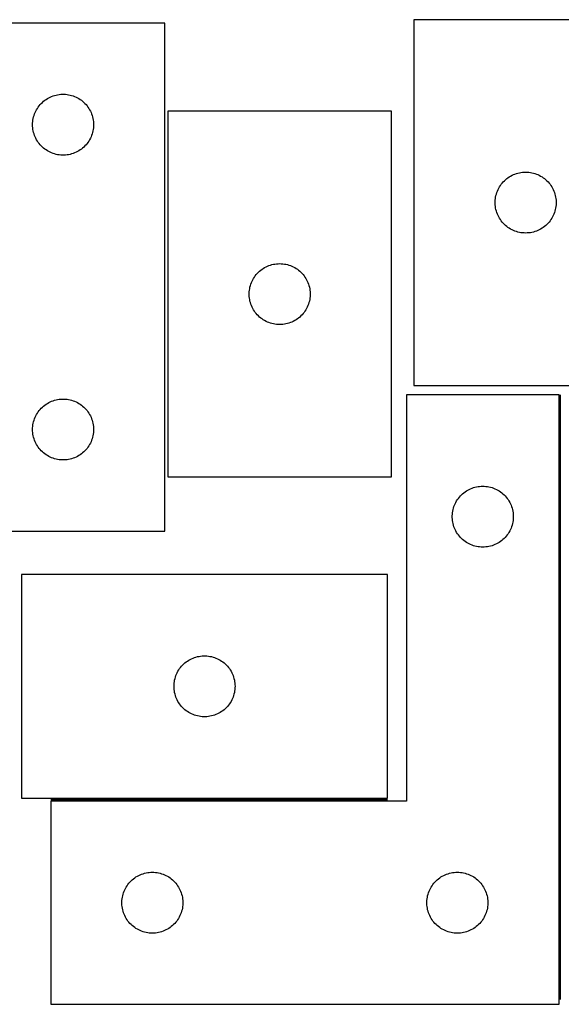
# Model space of a CAD drawing. Header units: millimetres. Extents: x 7 to 1493, y 7 to 493.
# Tile 4 of 6: x 788 to 1055, y 8 to 492. Entities that reach past the tile are written whole.
import ezdxf

# ---------------------------------------------------------------- set-up
doc = ezdxf.new("R2010")
doc.units = ezdxf.units.MM
doc.layers.add('COMMON', color=5, linetype='CONTINUOUS', true_color=0x0000ff)
doc.layers.add('CUT', color=7, linetype='CONTINUOUS', true_color=0x000000)

msp = doc.modelspace()

# ---------------------------------------------------------------- linework, layer by layer
at = {"layer": 'COMMON'}
for p, q in [((1054.317495, 10.00808), (1054.317495, 307.637726)), ((803.567494, 108.387726), (969.212921, 108.387726))]:
    msp.add_line(p, q, dxfattribs=at)
at = {"layer": 'CUT'}
for p, q in [((859.667751, 490.543737), (559.667751, 490.543737)), ((859.667751, 240.543737), (859.667751, 490.543737)), ((1092.157531, 492.225861), (982.157531, 492.225861)), ((982.157531, 492.225861), (982.157531, 312.225861)), ((808.510119, 455.499), (809.281532, 455.538764)), ((809.281532, 455.538764), (810.053969, 455.538764)), ((810.053969, 455.538764), (810.825383, 455.499)), ((798.400772, 450.446019), (798.925468, 451.012899)), ((798.925468, 451.012899), (799.478651, 451.552017)), ((799.478651, 451.552017), (800.058853, 452.061943)), ((800.058853, 452.061943), (800.664536, 452.541325)), ((800.664536, 452.541325), (801.294095, 452.988892)), ((801.294095, 452.988892), (801.945859, 453.403456)), ((801.945859, 453.403456), (802.6181, 453.783919)), ((802.6181, 453.783919), (803.309035, 454.129271)), ((803.309035, 454.129271), (804.016832, 454.438596)), ((804.016832, 454.438596), (804.739615, 454.711075)), ((804.739615, 454.711075), (805.475466, 454.945985)), ((805.475466, 454.945985), (806.222435, 455.142702)), ((806.222435, 455.142702), (806.978539, 455.300706)), ((806.978539, 455.300706), (807.741775, 455.419577)), ((807.741775, 455.419577), (808.510119, 455.499)), ((810.825383, 455.499), (811.593726, 455.419577)), ((811.593726, 455.419577), (812.356962, 455.300706)), ((812.356962, 455.300706), (813.113067, 455.142702)), ((813.113067, 455.142702), (813.860035, 454.945985)), ((813.860035, 454.945985), (814.595886, 454.711075)), ((814.595886, 454.711075), (815.318669, 454.438596)), ((815.318669, 454.438596), (816.026467, 454.129271)), ((816.026467, 454.129271), (816.717402, 453.783919)), ((816.717402, 453.783919), (817.389643, 453.403456)), ((817.389643, 453.403456), (818.041407, 452.988892)), ((818.041407, 452.988892), (818.670965, 452.541325)), ((818.670965, 452.541325), (819.276648, 452.061943)), ((819.276648, 452.061943), (819.856851, 451.552017)), ((819.856851, 451.552017), (820.410034, 451.012899)), ((820.410034, 451.012899), (820.93473, 450.446019)), ((795.37822, 445.105459), (795.631998, 445.835018)), ((795.631998, 445.835018), (795.922997, 446.550545)), ((795.922997, 446.550545), (796.250444, 447.250144)), ((796.250444, 447.250144), (796.613472, 447.931958)), ((796.613472, 447.931958), (797.011117, 448.59418)), ((797.011117, 448.59418), (797.442326, 449.235053)), ((797.442326, 449.235053), (797.905954, 449.852879)), ((797.905954, 449.852879), (798.400772, 450.446019)), ((820.93473, 450.446019), (821.429548, 449.852879)), ((821.429548, 449.852879), (821.893176, 449.235053)), ((821.893176, 449.235053), (822.324384, 448.59418)), ((822.324384, 448.59418), (822.722029, 447.931958)), ((822.722029, 447.931958), (823.085057, 447.250144)), ((823.085057, 447.250144), (823.412504, 446.550545)), ((823.412504, 446.550545), (823.703503, 445.835018)), ((823.703503, 445.835018), (823.957281, 445.105459)), ((861.183006, 447.157741), (861.183006, 267.157741)), ((971.183006, 447.157741), (861.183006, 447.157741)), ((971.183006, 267.157741), (971.183006, 447.157741)), ((794.667751, 440.543737), (794.687639, 441.315918)), ((794.687639, 441.315918), (794.747253, 442.086052)), ((794.747253, 442.086052), (794.846432, 442.852095)), ((794.846432, 442.852095), (794.984915, 443.612018)), ((794.984915, 443.612018), (795.162335, 444.363804)), ((795.162335, 444.363804), (795.37822, 445.105459)), ((823.957281, 445.105459), (824.173167, 444.363804)), ((824.173167, 444.363804), (824.350586, 443.612018)), ((824.350586, 443.612018), (824.489069, 442.852095)), ((824.489069, 442.852095), (824.588249, 442.086052)), ((824.588249, 442.086052), (824.647862, 441.315918)), ((824.647862, 441.315918), (824.667751, 440.543737)), ((794.687639, 439.771555), (794.667751, 440.543737)), ((794.747253, 439.001422), (794.687639, 439.771555)), ((794.846432, 438.235378), (794.747253, 439.001422)), ((794.984915, 437.475456), (794.846432, 438.235378)), ((795.162335, 436.72367), (794.984915, 437.475456)), ((795.37822, 435.982014), (795.162335, 436.72367)), ((824.173167, 436.72367), (823.957281, 435.982014)), ((824.350586, 437.475456), (824.173167, 436.72367)), ((824.489069, 438.235378), (824.350586, 437.475456)), ((824.588249, 439.001422), (824.489069, 438.235378)), ((824.647862, 439.771555), (824.588249, 439.001422)), ((824.667751, 440.543737), (824.647862, 439.771555)), ((795.631998, 435.252455), (795.37822, 435.982014)), ((795.922997, 434.536928), (795.631998, 435.252455)), ((796.250444, 433.83733), (795.922997, 434.536928)), ((796.613472, 433.155516), (796.250444, 433.83733)), ((797.011117, 432.493294), (796.613472, 433.155516)), ((797.442326, 431.85242), (797.011117, 432.493294)), ((797.905954, 431.234595), (797.442326, 431.85242)), ((821.893176, 431.85242), (821.429548, 431.234595)), ((822.324384, 432.493294), (821.893176, 431.85242)), ((822.722029, 433.155516), (822.324384, 432.493294)), ((823.085057, 433.83733), (822.722029, 433.155516)), ((823.412504, 434.536928), (823.085057, 433.83733)), ((823.703503, 435.252455), (823.412504, 434.536928)), ((823.957281, 435.982014), (823.703503, 435.252455)), ((798.400772, 430.641455), (797.905954, 431.234595)), ((798.925468, 430.074574), (798.400772, 430.641455)), ((799.478651, 429.535456), (798.925468, 430.074574)), ((800.058853, 429.02553), (799.478651, 429.535456)), ((800.664536, 428.546148), (800.058853, 429.02553)), ((801.294095, 428.098582), (800.664536, 428.546148)), ((801.945859, 427.684017), (801.294095, 428.098582)), ((802.6181, 427.303555), (801.945859, 427.684017)), ((803.309035, 426.958203), (802.6181, 427.303555)), ((804.016832, 426.648877), (803.309035, 426.958203)), ((804.739615, 426.376398), (804.016832, 426.648877)), ((815.318669, 426.648877), (814.595886, 426.376398)), ((816.026467, 426.958203), (815.318669, 426.648877)), ((816.717402, 427.303555), (816.026467, 426.958203)), ((817.389643, 427.684017), (816.717402, 427.303555)), ((818.041407, 428.098582), (817.389643, 427.684017)), ((818.670965, 428.546148), (818.041407, 428.098582)), ((819.276648, 429.02553), (818.670965, 428.546148)), ((819.856851, 429.535456), (819.276648, 429.02553)), ((820.410034, 430.074574), (819.856851, 429.535456)), ((820.93473, 430.641455), (820.410034, 430.074574)), ((821.429548, 431.234595), (820.93473, 430.641455)), ((805.475466, 426.141489), (804.739615, 426.376398)), ((806.222435, 425.944771), (805.475466, 426.141489)), ((806.978539, 425.786767), (806.222435, 425.944771)), ((807.741775, 425.667897), (806.978539, 425.786767)), ((808.510119, 425.588474), (807.741775, 425.667897)), ((809.281532, 425.54871), (808.510119, 425.588474)), ((810.053969, 425.54871), (809.281532, 425.54871)), ((810.825383, 425.588474), (810.053969, 425.54871)), ((811.593726, 425.667897), (810.825383, 425.588474)), ((812.356962, 425.786767), (811.593726, 425.667897)), ((813.113067, 425.944771), (812.356962, 425.786767)), ((813.860035, 426.141489), (813.113067, 425.944771)), ((814.595886, 426.376398), (813.860035, 426.141489)), ((1033.337465, 416.731277), (1034.08925, 416.908696)), ((1034.08925, 416.908696), (1034.849173, 417.047179)), ((1034.849173, 417.047179), (1035.615216, 417.146359)), ((1035.615216, 417.146359), (1036.38535, 417.205972)), ((1036.38535, 417.205972), (1037.157531, 417.225861)), ((1037.157531, 417.225861), (1037.929713, 417.205972)), ((1037.929713, 417.205972), (1038.699846, 417.146359)), ((1038.699846, 417.146359), (1039.46589, 417.047179)), ((1039.46589, 417.047179), (1040.225812, 416.908696)), ((1040.225812, 416.908696), (1040.977598, 416.731277)), ((1025.639325, 411.834759), (1026.149251, 412.414961)), ((1026.149251, 412.414961), (1026.688369, 412.968144)), ((1026.688369, 412.968144), (1027.25525, 413.49284)), ((1027.25525, 413.49284), (1027.848389, 413.987658)), ((1027.848389, 413.987658), (1028.466215, 414.451286)), ((1028.466215, 414.451286), (1029.107088, 414.882494)), ((1029.107088, 414.882494), (1029.76931, 415.28014)), ((1029.76931, 415.28014), (1030.451124, 415.643167)), ((1030.451124, 415.643167), (1031.150723, 415.970615)), ((1031.150723, 415.970615), (1031.86625, 416.261613)), ((1031.86625, 416.261613), (1032.595809, 416.515392)), ((1032.595809, 416.515392), (1033.337465, 416.731277)), ((1040.977598, 416.731277), (1041.719254, 416.515392)), ((1041.719254, 416.515392), (1042.448813, 416.261613)), ((1042.448813, 416.261613), (1043.16434, 415.970615)), ((1043.16434, 415.970615), (1043.863938, 415.643167)), ((1043.863938, 415.643167), (1044.545752, 415.28014)), ((1044.545752, 415.28014), (1045.207974, 414.882494)), ((1045.207974, 414.882494), (1045.848848, 414.451286)), ((1045.848848, 414.451286), (1046.466674, 413.987658)), ((1046.466674, 413.987658), (1047.059813, 413.49284)), ((1047.059813, 413.49284), (1047.626694, 412.968144)), ((1047.626694, 412.968144), (1048.165812, 412.414961)), ((1048.165812, 412.414961), (1048.675738, 411.834759)), ((1022.755283, 406.418146), (1022.990193, 407.153997)), ((1022.990193, 407.153997), (1023.262672, 407.876779)), ((1023.262672, 407.876779), (1023.571997, 408.584577)), ((1023.571997, 408.584577), (1023.917349, 409.275512)), ((1023.917349, 409.275512), (1024.297812, 409.947753)), ((1024.297812, 409.947753), (1024.712376, 410.599517)), ((1024.712376, 410.599517), (1025.159943, 411.229075)), ((1025.159943, 411.229075), (1025.639325, 411.834759)), ((1048.675738, 411.834759), (1049.15512, 411.229075)), ((1049.15512, 411.229075), (1049.602687, 410.599517)), ((1049.602687, 410.599517), (1050.017251, 409.947753)), ((1050.017251, 409.947753), (1050.397713, 409.275512)), ((1050.397713, 409.275512), (1050.743065, 408.584577)), ((1050.743065, 408.584577), (1051.052391, 407.876779)), ((1051.052391, 407.876779), (1051.32487, 407.153997)), ((1051.32487, 407.153997), (1051.559779, 406.418146)), ((1022.162504, 402.61208), (1022.202268, 403.383493)), ((1022.162504, 401.839642), (1022.162504, 402.61208)), ((1022.202268, 403.383493), (1022.281691, 404.151836)), ((1022.281691, 404.151836), (1022.400562, 404.915072)), ((1022.400562, 404.915072), (1022.558566, 405.671177)), ((1022.558566, 405.671177), (1022.755283, 406.418146)), ((1051.559779, 406.418146), (1051.756497, 405.671177)), ((1051.756497, 405.671177), (1051.914501, 404.915072)), ((1051.914501, 404.915072), (1052.033371, 404.151836)), ((1052.033371, 404.151836), (1052.112794, 403.383493)), ((1052.112794, 403.383493), (1052.152558, 402.61208)), ((1052.152558, 402.61208), (1052.152558, 401.839642)), ((1022.202268, 401.068229), (1022.162504, 401.839642)), ((1022.281691, 400.299886), (1022.202268, 401.068229)), ((1022.400562, 399.53665), (1022.281691, 400.299886)), ((1022.558566, 398.780545), (1022.400562, 399.53665)), ((1022.755283, 398.033576), (1022.558566, 398.780545)), ((1022.990193, 397.297725), (1022.755283, 398.033576)), ((1051.559779, 398.033576), (1051.32487, 397.297725)), ((1051.756497, 398.780545), (1051.559779, 398.033576)), ((1051.914501, 399.53665), (1051.756497, 398.780545)), ((1052.033371, 400.299886), (1051.914501, 399.53665)), ((1052.112794, 401.068229), (1052.033371, 400.299886)), ((1052.152558, 401.839642), (1052.112794, 401.068229)), ((1023.262672, 396.574943), (1022.990193, 397.297725)), ((1023.571997, 395.867145), (1023.262672, 396.574943)), ((1023.917349, 395.17621), (1023.571997, 395.867145)), ((1024.297812, 394.503969), (1023.917349, 395.17621)), ((1024.712376, 393.852205), (1024.297812, 394.503969)), ((1025.159943, 393.222647), (1024.712376, 393.852205)), ((1025.639325, 392.616963), (1025.159943, 393.222647)), ((1026.149251, 392.036761), (1025.639325, 392.616963)), ((1048.675738, 392.616963), (1048.165812, 392.036761)), ((1049.15512, 393.222647), (1048.675738, 392.616963)), ((1049.602687, 393.852205), (1049.15512, 393.222647)), ((1050.017251, 394.503969), (1049.602687, 393.852205)), ((1050.397713, 395.17621), (1050.017251, 394.503969)), ((1050.743065, 395.867145), (1050.397713, 395.17621)), ((1051.052391, 396.574943), (1050.743065, 395.867145)), ((1051.32487, 397.297725), (1051.052391, 396.574943)), ((1026.688369, 391.483578), (1026.149251, 392.036761)), ((1027.25525, 390.958882), (1026.688369, 391.483578)), ((1027.848389, 390.464064), (1027.25525, 390.958882)), ((1028.466215, 390.000436), (1027.848389, 390.464064)), ((1029.107088, 389.569228), (1028.466215, 390.000436)), ((1029.76931, 389.171582), (1029.107088, 389.569228)), ((1030.451124, 388.808555), (1029.76931, 389.171582)), ((1031.150723, 388.481107), (1030.451124, 388.808555)), ((1031.86625, 388.190109), (1031.150723, 388.481107)), ((1032.595809, 387.93633), (1031.86625, 388.190109)), ((1033.337465, 387.720445), (1032.595809, 387.93633)), ((1034.08925, 387.543026), (1033.337465, 387.720445)), ((1040.977598, 387.720445), (1040.225812, 387.543026)), ((1041.719254, 387.93633), (1040.977598, 387.720445)), ((1042.448813, 388.190109), (1041.719254, 387.93633)), ((1043.16434, 388.481107), (1042.448813, 388.190109)), ((1043.863938, 388.808555), (1043.16434, 388.481107)), ((1044.545752, 389.171582), (1043.863938, 388.808555)), ((1045.207974, 389.569228), (1044.545752, 389.171582)), ((1045.848848, 390.000436), (1045.207974, 389.569228)), ((1046.466674, 390.464064), (1045.848848, 390.000436)), ((1047.059813, 390.958882), (1046.466674, 390.464064)), ((1047.626694, 391.483578), (1047.059813, 390.958882)), ((1048.165812, 392.036761), (1047.626694, 391.483578)), ((1034.849173, 387.404543), (1034.08925, 387.543026)), ((1035.615216, 387.305363), (1034.849173, 387.404543)), ((1036.38535, 387.24575), (1035.615216, 387.305363)), ((1037.157531, 387.225861), (1036.38535, 387.24575)), ((1037.929713, 387.24575), (1037.157531, 387.225861)), ((1038.699846, 387.305363), (1037.929713, 387.24575)), ((1039.46589, 387.404543), (1038.699846, 387.305363)), ((1040.225812, 387.543026), (1039.46589, 387.404543)), ((905.713843, 367.900024), (906.280724, 368.42472)), ((906.280724, 368.42472), (906.873863, 368.919538)), ((906.873863, 368.919538), (907.491689, 369.383166)), ((907.491689, 369.383166), (908.132563, 369.814374)), ((908.132563, 369.814374), (908.794785, 370.21202)), ((908.794785, 370.21202), (909.476599, 370.575047)), ((909.476599, 370.575047), (910.176197, 370.902495)), ((910.176197, 370.902495), (910.891724, 371.193493)), ((910.891724, 371.193493), (911.621283, 371.447272)), ((911.621283, 371.447272), (912.362939, 371.663157)), ((912.362939, 371.663157), (913.114725, 371.840576)), ((913.114725, 371.840576), (913.874647, 371.979059)), ((913.874647, 371.979059), (914.640691, 372.078239)), ((914.640691, 372.078239), (915.410824, 372.137852)), ((915.410824, 372.137852), (916.183006, 372.157741)), ((916.183006, 372.157741), (916.955187, 372.137852)), ((916.955187, 372.137852), (917.725321, 372.078239)), ((917.725321, 372.078239), (918.491364, 371.979059)), ((918.491364, 371.979059), (919.251287, 371.840576)), ((919.251287, 371.840576), (920.003072, 371.663157)), ((920.003072, 371.663157), (920.744728, 371.447272)), ((920.744728, 371.447272), (921.474287, 371.193493)), ((921.474287, 371.193493), (922.189814, 370.902495)), ((922.189814, 370.902495), (922.889413, 370.575047)), ((922.889413, 370.575047), (923.571227, 370.21202)), ((923.571227, 370.21202), (924.233449, 369.814374)), ((924.233449, 369.814374), (924.874322, 369.383166)), ((924.874322, 369.383166), (925.492148, 368.919538)), ((925.492148, 368.919538), (926.085287, 368.42472)), ((926.085287, 368.42472), (926.652168, 367.900024)), ((902.288146, 362.808659), (902.597472, 363.516457)), ((902.597472, 363.516457), (902.942824, 364.207392)), ((902.942824, 364.207392), (903.323286, 364.879633)), ((903.323286, 364.879633), (903.73785, 365.531397)), ((903.73785, 365.531397), (904.185417, 366.160955)), ((904.185417, 366.160955), (904.664799, 366.766639)), ((904.664799, 366.766639), (905.174725, 367.346841)), ((905.174725, 367.346841), (905.713843, 367.900024)), ((926.652168, 367.900024), (927.191286, 367.346841)), ((927.191286, 367.346841), (927.701212, 366.766639)), ((927.701212, 366.766639), (928.180594, 366.160955)), ((928.180594, 366.160955), (928.628161, 365.531397)), ((928.628161, 365.531397), (929.042725, 364.879633)), ((929.042725, 364.879633), (929.423188, 364.207392)), ((929.423188, 364.207392), (929.76854, 363.516457)), ((929.76854, 363.516457), (930.077865, 362.808659)), ((901.227743, 358.315373), (901.307166, 359.083716)), ((901.307166, 359.083716), (901.426036, 359.846952)), ((901.426036, 359.846952), (901.58404, 360.603057)), ((901.58404, 360.603057), (901.780758, 361.350025)), ((901.780758, 361.350025), (902.015667, 362.085877)), ((902.015667, 362.085877), (902.288146, 362.808659)), ((930.077865, 362.808659), (930.350344, 362.085877)), ((930.350344, 362.085877), (930.585254, 361.350025)), ((930.585254, 361.350025), (930.781971, 360.603057)), ((930.781971, 360.603057), (930.939975, 359.846952)), ((930.939975, 359.846952), (931.058846, 359.083716)), ((931.058846, 359.083716), (931.138269, 358.315373)), ((901.187979, 357.54396), (901.227743, 358.315373)), ((901.187979, 356.771522), (901.187979, 357.54396)), ((901.227743, 356.000109), (901.187979, 356.771522)), ((901.307166, 355.231766), (901.227743, 356.000109)), ((901.426036, 354.46853), (901.307166, 355.231766)), ((901.58404, 353.712425), (901.426036, 354.46853)), ((930.939975, 354.46853), (930.781971, 353.712425)), ((931.058846, 355.231766), (930.939975, 354.46853)), ((931.138269, 356.000109), (931.058846, 355.231766)), ((931.138269, 358.315373), (931.178033, 357.54396)), ((931.178033, 356.771522), (931.138269, 356.000109)), ((931.178033, 357.54396), (931.178033, 356.771522)), ((901.780758, 352.965456), (901.58404, 353.712425)), ((902.015667, 352.229605), (901.780758, 352.965456)), ((902.288146, 351.506823), (902.015667, 352.229605)), ((902.597472, 350.799025), (902.288146, 351.506823)), ((902.942824, 350.10809), (902.597472, 350.799025)), ((903.323286, 349.435849), (902.942824, 350.10809)), ((903.73785, 348.784085), (903.323286, 349.435849)), ((929.042725, 349.435849), (928.628161, 348.784085)), ((929.423188, 350.10809), (929.042725, 349.435849)), ((929.76854, 350.799025), (929.423188, 350.10809)), ((930.077865, 351.506823), (929.76854, 350.799025)), ((930.350344, 352.229605), (930.077865, 351.506823)), ((930.585254, 352.965456), (930.350344, 352.229605)), ((930.781971, 353.712425), (930.585254, 352.965456)), ((904.185417, 348.154527), (903.73785, 348.784085)), ((904.664799, 347.548843), (904.185417, 348.154527)), ((905.174725, 346.968641), (904.664799, 347.548843)), ((905.713843, 346.415458), (905.174725, 346.968641)), ((906.280724, 345.890762), (905.713843, 346.415458)), ((906.873863, 345.395944), (906.280724, 345.890762)), ((907.491689, 344.932316), (906.873863, 345.395944)), ((908.132563, 344.501108), (907.491689, 344.932316)), ((908.794785, 344.103462), (908.132563, 344.501108)), ((909.476599, 343.740435), (908.794785, 344.103462)), ((923.571227, 344.103462), (922.889413, 343.740435)), ((924.233449, 344.501108), (923.571227, 344.103462)), ((924.874322, 344.932316), (924.233449, 344.501108)), ((925.492148, 345.395944), (924.874322, 344.932316)), ((926.085287, 345.890762), (925.492148, 345.395944)), ((926.652168, 346.415458), (926.085287, 345.890762)), ((927.191286, 346.968641), (926.652168, 346.415458)), ((927.701212, 347.548843), (927.191286, 346.968641)), ((928.180594, 348.154527), (927.701212, 347.548843)), ((928.628161, 348.784085), (928.180594, 348.154527)), ((910.176197, 343.412987), (909.476599, 343.740435)), ((910.891724, 343.121989), (910.176197, 343.412987)), ((911.621283, 342.86821), (910.891724, 343.121989)), ((912.362939, 342.652325), (911.621283, 342.86821)), ((913.114725, 342.474906), (912.362939, 342.652325)), ((913.874647, 342.336423), (913.114725, 342.474906)), ((914.640691, 342.237243), (913.874647, 342.336423)), ((915.410824, 342.17763), (914.640691, 342.237243)), ((916.183006, 342.157741), (915.410824, 342.17763)), ((916.955187, 342.17763), (916.183006, 342.157741)), ((917.725321, 342.237243), (916.955187, 342.17763)), ((918.491364, 342.336423), (917.725321, 342.237243)), ((919.251287, 342.474906), (918.491364, 342.336423)), ((920.003072, 342.652325), (919.251287, 342.474906)), ((920.744728, 342.86821), (920.003072, 342.652325)), ((921.474287, 343.121989), (920.744728, 342.86821)), ((922.189814, 343.412987), (921.474287, 343.121989)), ((922.889413, 343.740435), (922.189814, 343.412987)), ((982.157531, 312.225861), (1092.157531, 312.225861)), ((806.222435, 305.142702), (806.978539, 305.300706)), ((806.978539, 305.300706), (807.741775, 305.419577)), ((807.741775, 305.419577), (808.510119, 305.499)), ((808.510119, 305.499), (809.281532, 305.538764)), ((809.281532, 305.538764), (810.053969, 305.538764)), ((810.053969, 305.538764), (810.825383, 305.499)), ((810.825383, 305.499), (811.593726, 305.419577)), ((811.593726, 305.419577), (812.356962, 305.300706)), ((812.356962, 305.300706), (813.113067, 305.142702)), ((1053.567494, 307.637726), (978.567494, 307.637726)), ((978.567494, 307.637726), (978.567494, 107.637726)), ((1053.567494, 7.637726), (1053.567494, 307.637726)), ((797.905954, 299.852879), (798.400772, 300.446019)), ((798.400772, 300.446019), (798.925468, 301.012899)), ((798.925468, 301.012899), (799.478651, 301.552017)), ((799.478651, 301.552017), (800.058853, 302.061943)), ((800.058853, 302.061943), (800.664536, 302.541325)), ((800.664536, 302.541325), (801.294095, 302.988892)), ((801.294095, 302.988892), (801.945859, 303.403456)), ((801.945859, 303.403456), (802.6181, 303.783919)), ((802.6181, 303.783919), (803.309035, 304.129271)), ((803.309035, 304.129271), (804.016832, 304.438596)), ((804.016832, 304.438596), (804.739615, 304.711075)), ((804.739615, 304.711075), (805.475466, 304.945985)), ((805.475466, 304.945985), (806.222435, 305.142702)), ((813.113067, 305.142702), (813.860035, 304.945985)), ((813.860035, 304.945985), (814.595886, 304.711075)), ((814.595886, 304.711075), (815.318669, 304.438596)), ((815.318669, 304.438596), (816.026467, 304.129271)), ((816.026467, 304.129271), (816.717402, 303.783919)), ((816.717402, 303.783919), (817.389643, 303.403456)), ((817.389643, 303.403456), (818.041407, 302.988892)), ((818.041407, 302.988892), (818.670965, 302.541325)), ((818.670965, 302.541325), (819.276648, 302.061943)), ((819.276648, 302.061943), (819.856851, 301.552017)), ((819.856851, 301.552017), (820.410034, 301.012899)), ((820.410034, 301.012899), (820.93473, 300.446019)), ((820.93473, 300.446019), (821.429548, 299.852879)), ((795.37822, 295.105459), (795.631998, 295.835018)), ((795.631998, 295.835018), (795.922997, 296.550545)), ((795.922997, 296.550545), (796.250444, 297.250144)), ((796.250444, 297.250144), (796.613472, 297.931958)), ((796.613472, 297.931958), (797.011117, 298.59418)), ((797.011117, 298.59418), (797.442326, 299.235053)), ((797.442326, 299.235053), (797.905954, 299.852879)), ((821.429548, 299.852879), (821.893176, 299.235053)), ((821.893176, 299.235053), (822.324384, 298.59418)), ((822.324384, 298.59418), (822.722029, 297.931958)), ((822.722029, 297.931958), (823.085057, 297.250144)), ((823.085057, 297.250144), (823.412504, 296.550545)), ((823.412504, 296.550545), (823.703503, 295.835018)), ((823.703503, 295.835018), (823.957281, 295.105459)), ((794.667751, 290.543737), (794.687639, 291.315918)), ((794.687639, 291.315918), (794.747253, 292.086052)), ((794.747253, 292.086052), (794.846432, 292.852095)), ((794.846432, 292.852095), (794.984915, 293.612018)), ((794.984915, 293.612018), (795.162335, 294.363804)), ((795.162335, 294.363804), (795.37822, 295.105459)), ((823.957281, 295.105459), (824.173167, 294.363804)), ((824.173167, 294.363804), (824.350586, 293.612018)), ((824.350586, 293.612018), (824.489069, 292.852095)), ((824.489069, 292.852095), (824.588249, 292.086052)), ((824.588249, 292.086052), (824.647862, 291.315918)), ((824.647862, 291.315918), (824.667751, 290.543737)), ((794.687639, 289.771555), (794.667751, 290.543737)), ((794.747253, 289.001422), (794.687639, 289.771555)), ((794.846432, 288.235378), (794.747253, 289.001422)), ((794.984915, 287.475456), (794.846432, 288.235378)), ((795.162335, 286.72367), (794.984915, 287.475456)), ((795.37822, 285.982014), (795.162335, 286.72367)), ((795.631998, 285.252455), (795.37822, 285.982014)), ((823.957281, 285.982014), (823.703503, 285.252455)), ((824.173167, 286.72367), (823.957281, 285.982014)), ((824.350586, 287.475456), (824.173167, 286.72367)), ((824.489069, 288.235378), (824.350586, 287.475456)), ((824.588249, 289.001422), (824.489069, 288.235378)), ((824.647862, 289.771555), (824.588249, 289.001422)), ((824.667751, 290.543737), (824.647862, 289.771555)), ((795.922997, 284.536928), (795.631998, 285.252455)), ((796.250444, 283.83733), (795.922997, 284.536928)), ((796.613472, 283.155516), (796.250444, 283.83733)), ((797.011117, 282.493294), (796.613472, 283.155516)), ((797.442326, 281.85242), (797.011117, 282.493294)), ((797.905954, 281.234595), (797.442326, 281.85242)), ((798.400772, 280.641455), (797.905954, 281.234595)), ((821.429548, 281.234595), (820.93473, 280.641455)), ((821.893176, 281.85242), (821.429548, 281.234595)), ((822.324384, 282.493294), (821.893176, 281.85242)), ((822.722029, 283.155516), (822.324384, 282.493294)), ((823.085057, 283.83733), (822.722029, 283.155516)), ((823.412504, 284.536928), (823.085057, 283.83733)), ((823.703503, 285.252455), (823.412504, 284.536928)), ((798.925468, 280.074574), (798.400772, 280.641455)), ((799.478651, 279.535456), (798.925468, 280.074574)), ((800.058853, 279.02553), (799.478651, 279.535456)), ((800.664536, 278.546148), (800.058853, 279.02553)), ((801.294095, 278.098582), (800.664536, 278.546148)), ((801.945859, 277.684017), (801.294095, 278.098582)), ((802.6181, 277.303555), (801.945859, 277.684017)), ((803.309035, 276.958203), (802.6181, 277.303555)), ((804.016832, 276.648877), (803.309035, 276.958203)), ((804.739615, 276.376398), (804.016832, 276.648877)), ((805.475466, 276.141489), (804.739615, 276.376398)), ((814.595886, 276.376398), (813.860035, 276.141489)), ((815.318669, 276.648877), (814.595886, 276.376398)), ((816.026467, 276.958203), (815.318669, 276.648877)), ((816.717402, 277.303555), (816.026467, 276.958203)), ((817.389643, 277.684017), (816.717402, 277.303555)), ((818.041407, 278.098582), (817.389643, 277.684017)), ((818.670965, 278.546148), (818.041407, 278.098582)), ((819.276648, 279.02553), (818.670965, 278.546148)), ((819.856851, 279.535456), (819.276648, 279.02553)), ((820.410034, 280.074574), (819.856851, 279.535456)), ((820.93473, 280.641455), (820.410034, 280.074574)), ((806.222435, 275.944771), (805.475466, 276.141489)), ((806.978539, 275.786767), (806.222435, 275.944771)), ((807.741775, 275.667897), (806.978539, 275.786767)), ((808.510119, 275.588474), (807.741775, 275.667897)), ((809.281532, 275.54871), (808.510119, 275.588474)), ((810.053969, 275.54871), (809.281532, 275.54871)), ((810.825383, 275.588474), (810.053969, 275.54871)), ((811.593726, 275.667897), (810.825383, 275.588474)), ((812.356962, 275.786767), (811.593726, 275.667897)), ((813.113067, 275.944771), (812.356962, 275.786767)), ((813.860035, 276.141489), (813.113067, 275.944771)), ((861.183006, 267.157741), (971.183006, 267.157741)), ((1010.776213, 261.673479), (1011.505772, 261.927257)), ((1011.505772, 261.927257), (1012.247427, 262.143142)), ((1012.247427, 262.143142), (1012.999213, 262.320562)), ((1012.999213, 262.320562), (1013.759136, 262.459045)), ((1013.759136, 262.459045), (1014.525179, 262.558224)), ((1014.525179, 262.558224), (1015.295313, 262.617838)), ((1015.295313, 262.617838), (1016.067494, 262.637726)), ((1016.067494, 262.637726), (1016.839676, 262.617838)), ((1016.839676, 262.617838), (1017.609809, 262.558224)), ((1017.609809, 262.558224), (1018.375853, 262.459045)), ((1018.375853, 262.459045), (1019.135775, 262.320562)), ((1019.135775, 262.320562), (1019.887561, 262.143142)), ((1019.887561, 262.143142), (1020.629217, 261.927257)), ((1020.629217, 261.927257), (1021.358775, 261.673479)), ((1004.069906, 256.64094), (1004.549287, 257.246624)), ((1004.549287, 257.246624), (1005.059214, 257.826826)), ((1005.059214, 257.826826), (1005.598332, 258.380009)), ((1005.598332, 258.380009), (1006.165212, 258.904705)), ((1006.165212, 258.904705), (1006.758352, 259.399523)), ((1006.758352, 259.399523), (1007.376178, 259.863151)), ((1007.376178, 259.863151), (1008.017051, 260.29436)), ((1008.017051, 260.29436), (1008.679273, 260.692005)), ((1008.679273, 260.692005), (1009.361087, 261.055032)), ((1009.361087, 261.055032), (1010.060686, 261.38248)), ((1010.060686, 261.38248), (1010.776213, 261.673479)), ((1021.358775, 261.673479), (1022.074303, 261.38248)), ((1022.074303, 261.38248), (1022.773901, 261.055032)), ((1022.773901, 261.055032), (1023.455715, 260.692005)), ((1023.455715, 260.692005), (1024.117937, 260.29436)), ((1024.117937, 260.29436), (1024.758811, 259.863151)), ((1024.758811, 259.863151), (1025.376636, 259.399523)), ((1025.376636, 259.399523), (1025.969776, 258.904705)), ((1025.969776, 258.904705), (1026.536657, 258.380009)), ((1026.536657, 258.380009), (1027.075775, 257.826826)), ((1027.075775, 257.826826), (1027.585701, 257.246624)), ((1027.585701, 257.246624), (1028.065083, 256.64094)), ((1001.665246, 251.830011), (1001.900156, 252.565862)), ((1001.900156, 252.565862), (1002.172635, 253.288645)), ((1002.172635, 253.288645), (1002.48196, 253.996442)), ((1002.48196, 253.996442), (1002.827312, 254.687377)), ((1002.827312, 254.687377), (1003.207775, 255.359618)), ((1003.207775, 255.359618), (1003.622339, 256.011382)), ((1003.622339, 256.011382), (1004.069906, 256.64094)), ((1028.065083, 256.64094), (1028.512649, 256.011382)), ((1028.512649, 256.011382), (1028.927214, 255.359618)), ((1028.927214, 255.359618), (1029.307676, 254.687377)), ((1029.307676, 254.687377), (1029.653028, 253.996442)), ((1029.653028, 253.996442), (1029.962354, 253.288645)), ((1029.962354, 253.288645), (1030.234833, 252.565862)), ((1030.234833, 252.565862), (1030.469742, 251.830011)), ((1001.072467, 248.023945), (1001.112231, 248.795358)), ((1001.072467, 247.251508), (1001.072467, 248.023945)), ((1001.112231, 246.480094), (1001.072467, 247.251508)), ((1001.112231, 248.795358), (1001.191654, 249.563702)), ((1001.191654, 249.563702), (1001.310525, 250.326938)), ((1001.310525, 250.326938), (1001.468529, 251.083042)), ((1001.468529, 251.083042), (1001.665246, 251.830011)), ((1030.469742, 251.830011), (1030.66646, 251.083042)), ((1030.66646, 251.083042), (1030.824463, 250.326938)), ((1030.824463, 250.326938), (1030.943334, 249.563702)), ((1030.943334, 249.563702), (1031.022757, 248.795358)), ((1031.022757, 248.795358), (1031.062521, 248.023945)), ((1031.062521, 247.251508), (1031.022757, 246.480094)), ((1031.062521, 248.023945), (1031.062521, 247.251508)), ((1001.191654, 245.711751), (1001.112231, 246.480094)), ((1001.310525, 244.948515), (1001.191654, 245.711751)), ((1001.468529, 244.19241), (1001.310525, 244.948515)), ((1001.665246, 243.445442), (1001.468529, 244.19241)), ((1001.900156, 242.709591), (1001.665246, 243.445442)), ((1002.172635, 241.986808), (1001.900156, 242.709591)), ((1030.234833, 242.709591), (1029.962354, 241.986808)), ((1030.469742, 243.445442), (1030.234833, 242.709591)), ((1030.66646, 244.19241), (1030.469742, 243.445442)), ((1030.824463, 244.948515), (1030.66646, 244.19241)), ((1030.943334, 245.711751), (1030.824463, 244.948515)), ((1031.022757, 246.480094), (1030.943334, 245.711751)), ((759.667751, 240.543737), (859.667751, 240.543737)), ((1002.48196, 241.27901), (1002.172635, 241.986808)), ((1002.827312, 240.588075), (1002.48196, 241.27901)), ((1003.207775, 239.915834), (1002.827312, 240.588075)), ((1003.622339, 239.26407), (1003.207775, 239.915834)), ((1004.069906, 238.634512), (1003.622339, 239.26407)), ((1004.549287, 238.028829), (1004.069906, 238.634512)), ((1005.059214, 237.448626), (1004.549287, 238.028829)), ((1005.598332, 236.895443), (1005.059214, 237.448626)), ((1027.075775, 237.448626), (1026.536657, 236.895443)), ((1027.585701, 238.028829), (1027.075775, 237.448626)), ((1028.065083, 238.634512), (1027.585701, 238.028829)), ((1028.512649, 239.26407), (1028.065083, 238.634512)), ((1028.927214, 239.915834), (1028.512649, 239.26407)), ((1029.307676, 240.588075), (1028.927214, 239.915834)), ((1029.653028, 241.27901), (1029.307676, 240.588075)), ((1029.962354, 241.986808), (1029.653028, 241.27901)), ((1006.165212, 236.370747), (1005.598332, 236.895443)), ((1006.758352, 235.875929), (1006.165212, 236.370747)), ((1007.376178, 235.412301), (1006.758352, 235.875929)), ((1008.017051, 234.981093), (1007.376178, 235.412301)), ((1008.679273, 234.583448), (1008.017051, 234.981093)), ((1009.361087, 234.22042), (1008.679273, 234.583448)), ((1010.060686, 233.892973), (1009.361087, 234.22042)), ((1010.776213, 233.601974), (1010.060686, 233.892973)), ((1011.505772, 233.348196), (1010.776213, 233.601974)), ((1012.247427, 233.13231), (1011.505772, 233.348196)), ((1012.999213, 232.954891), (1012.247427, 233.13231)), ((1013.759136, 232.816408), (1012.999213, 232.954891)), ((1014.525179, 232.717228), (1013.759136, 232.816408)), ((1015.295313, 232.657615), (1014.525179, 232.717228)), ((1016.067494, 232.637726), (1015.295313, 232.657615)), ((1016.839676, 232.657615), (1016.067494, 232.637726)), ((1017.609809, 232.717228), (1016.839676, 232.657615)), ((1018.375853, 232.816408), (1017.609809, 232.717228)), ((1019.135775, 232.954891), (1018.375853, 232.816408)), ((1019.887561, 233.13231), (1019.135775, 232.954891)), ((1020.629217, 233.348196), (1019.887561, 233.13231)), ((1021.358775, 233.601974), (1020.629217, 233.348196)), ((1022.074303, 233.892973), (1021.358775, 233.601974)), ((1022.773901, 234.22042), (1022.074303, 233.892973)), ((1023.455715, 234.583448), (1022.773901, 234.22042)), ((1024.117937, 234.981093), (1023.455715, 234.583448)), ((1024.758811, 235.412301), (1024.117937, 234.981093)), ((1025.376636, 235.875929), (1024.758811, 235.412301)), ((1025.969776, 236.370747), (1025.376636, 235.875929)), ((1026.536657, 236.895443), (1025.969776, 236.370747)), ((969.212921, 219.137727), (789.212921, 219.137727)), ((789.212921, 219.137727), (789.212921, 109.137727)), ((969.212921, 109.137727), (969.212921, 219.137727)), ((867.945942, 174.040009), (868.470639, 174.60689)), ((868.470639, 174.60689), (869.023821, 175.146008)), ((869.023821, 175.146008), (869.604024, 175.655934)), ((869.604024, 175.655934), (870.209707, 176.135316)), ((870.209707, 176.135316), (870.839266, 176.582882)), ((870.839266, 176.582882), (871.491029, 176.997447)), ((871.491029, 176.997447), (872.16327, 177.377909)), ((872.16327, 177.377909), (872.854206, 177.723261)), ((872.854206, 177.723261), (873.562003, 178.032587)), ((873.562003, 178.032587), (874.284786, 178.305066)), ((874.284786, 178.305066), (875.020637, 178.539975)), ((875.020637, 178.539975), (875.767605, 178.736693)), ((875.767605, 178.736693), (876.52371, 178.894697)), ((876.52371, 178.894697), (877.286946, 179.013567)), ((877.286946, 179.013567), (878.055289, 179.09299)), ((878.055289, 179.09299), (878.826703, 179.132754)), ((878.826703, 179.132754), (879.59914, 179.132754)), ((879.59914, 179.132754), (880.370553, 179.09299)), ((880.370553, 179.09299), (881.138897, 179.013567)), ((881.138897, 179.013567), (881.902133, 178.894697)), ((881.902133, 178.894697), (882.658238, 178.736693)), ((882.658238, 178.736693), (883.405206, 178.539975)), ((883.405206, 178.539975), (884.141057, 178.305066)), ((884.141057, 178.305066), (884.86384, 178.032587)), ((884.86384, 178.032587), (885.571637, 177.723261)), ((885.571637, 177.723261), (886.262573, 177.377909)), ((886.262573, 177.377909), (886.934813, 176.997447)), ((886.934813, 176.997447), (887.586577, 176.582882)), ((887.586577, 176.582882), (888.216136, 176.135316)), ((888.216136, 176.135316), (888.821819, 175.655934)), ((888.821819, 175.655934), (889.402021, 175.146008)), ((889.402021, 175.146008), (889.955204, 174.60689)), ((889.955204, 174.60689), (890.4799, 174.040009)), ((865.177169, 169.429009), (865.468168, 170.144536)), ((865.468168, 170.144536), (865.795615, 170.844134)), ((865.795615, 170.844134), (866.158643, 171.525948)), ((866.158643, 171.525948), (866.556288, 172.18817)), ((866.556288, 172.18817), (866.987496, 172.829044)), ((866.987496, 172.829044), (867.451124, 173.446869)), ((867.451124, 173.446869), (867.945942, 174.040009)), ((890.4799, 174.040009), (890.974718, 173.446869)), ((890.974718, 173.446869), (891.438346, 172.829044)), ((891.438346, 172.829044), (891.869555, 172.18817)), ((891.869555, 172.18817), (892.2672, 171.525948)), ((892.2672, 171.525948), (892.630228, 170.844134)), ((892.630228, 170.844134), (892.957675, 170.144536)), ((892.957675, 170.144536), (893.248674, 169.429009)), ((864.212921, 164.137727), (864.23281, 164.909909)), ((864.23281, 164.909909), (864.292423, 165.680042)), ((864.292423, 165.680042), (864.391603, 166.446086)), ((864.391603, 166.446086), (864.530086, 167.206008)), ((864.530086, 167.206008), (864.707506, 167.957794)), ((864.707506, 167.957794), (864.923391, 168.69945)), ((864.923391, 168.69945), (865.177169, 169.429009)), ((893.248674, 169.429009), (893.502452, 168.69945)), ((893.502452, 168.69945), (893.718337, 167.957794)), ((893.718337, 167.957794), (893.895757, 167.206008)), ((893.895757, 167.206008), (894.03424, 166.446086)), ((894.03424, 166.446086), (894.13342, 165.680042)), ((894.13342, 165.680042), (894.193033, 164.909909)), ((894.193033, 164.909909), (894.212921, 164.137727)), ((864.23281, 163.365546), (864.212921, 164.137727)), ((864.292423, 162.595412), (864.23281, 163.365546)), ((864.391603, 161.829369), (864.292423, 162.595412)), ((864.530086, 161.069446), (864.391603, 161.829369)), ((864.707506, 160.31766), (864.530086, 161.069446)), ((864.923391, 159.576005), (864.707506, 160.31766)), ((893.718337, 160.31766), (893.502452, 159.576005)), ((893.895757, 161.069446), (893.718337, 160.31766)), ((894.03424, 161.829369), (893.895757, 161.069446)), ((894.13342, 162.595412), (894.03424, 161.829369)), ((894.193033, 163.365546), (894.13342, 162.595412)), ((894.212921, 164.137727), (894.193033, 163.365546)), ((865.177169, 158.846446), (864.923391, 159.576005)), ((865.468168, 158.130919), (865.177169, 158.846446)), ((865.795615, 157.43132), (865.468168, 158.130919)), ((866.158643, 156.749506), (865.795615, 157.43132)), ((866.556288, 156.087284), (866.158643, 156.749506)), ((866.987496, 155.446411), (866.556288, 156.087284)), ((867.451124, 154.828585), (866.987496, 155.446411)), ((891.438346, 155.446411), (890.974718, 154.828585)), ((891.869555, 156.087284), (891.438346, 155.446411)), ((892.2672, 156.749506), (891.869555, 156.087284)), ((892.630228, 157.43132), (892.2672, 156.749506)), ((892.957675, 158.130919), (892.630228, 157.43132)), ((893.248674, 158.846446), (892.957675, 158.130919)), ((893.502452, 159.576005), (893.248674, 158.846446)), ((867.945942, 154.235445), (867.451124, 154.828585)), ((868.470639, 153.668565), (867.945942, 154.235445)), ((869.023821, 153.129447), (868.470639, 153.668565)), ((869.604024, 152.619521), (869.023821, 153.129447)), ((870.209707, 152.140139), (869.604024, 152.619521)), ((870.839266, 151.692572), (870.209707, 152.140139)), ((871.491029, 151.278008), (870.839266, 151.692572)), ((872.16327, 150.897545), (871.491029, 151.278008)), ((872.854206, 150.552193), (872.16327, 150.897545)), ((873.562003, 150.242868), (872.854206, 150.552193)), ((874.284786, 149.970389), (873.562003, 150.242868)), ((884.86384, 150.242868), (884.141057, 149.970389)), ((885.571637, 150.552193), (884.86384, 150.242868)), ((886.262573, 150.897545), (885.571637, 150.552193)), ((886.934813, 151.278008), (886.262573, 150.897545)), ((887.586577, 151.692572), (886.934813, 151.278008)), ((888.216136, 152.140139), (887.586577, 151.692572)), ((888.821819, 152.619521), (888.216136, 152.140139)), ((889.402021, 153.129447), (888.821819, 152.619521)), ((889.955204, 153.668565), (889.402021, 153.129447)), ((890.4799, 154.235445), (889.955204, 153.668565)), ((890.974718, 154.828585), (890.4799, 154.235445)), ((875.020637, 149.735479), (874.284786, 149.970389)), ((875.767605, 149.538762), (875.020637, 149.735479)), ((876.52371, 149.380758), (875.767605, 149.538762)), ((877.286946, 149.261887), (876.52371, 149.380758)), ((878.055289, 149.182464), (877.286946, 149.261887)), ((878.826703, 149.1427), (878.055289, 149.182464)), ((879.59914, 149.1427), (878.826703, 149.1427)), ((880.370553, 149.182464), (879.59914, 149.1427)), ((881.138897, 149.261887), (880.370553, 149.182464)), ((881.902133, 149.380758), (881.138897, 149.261887)), ((882.658238, 149.538762), (881.902133, 149.380758)), ((883.405206, 149.735479), (882.658238, 149.538762)), ((884.141057, 149.970389), (883.405206, 149.735479)), ((789.212921, 109.137727), (969.212921, 109.137727)), ((978.567494, 107.637726), (803.567494, 107.637726)), ((803.567494, 107.637726), (803.567494, 7.637726)), ((842.559214, 67.826826), (843.098332, 68.380009)), ((843.098332, 68.380009), (843.665212, 68.904705)), ((843.665212, 68.904705), (844.258352, 69.399523)), ((844.258352, 69.399523), (844.876178, 69.863151)), ((844.876178, 69.863151), (845.517051, 70.29436)), ((845.517051, 70.29436), (846.179273, 70.692005)), ((846.179273, 70.692005), (846.861087, 71.055032)), ((846.861087, 71.055032), (847.560686, 71.38248)), ((847.560686, 71.38248), (848.276213, 71.673479)), ((848.276213, 71.673479), (849.005772, 71.927257)), ((849.005772, 71.927257), (849.747427, 72.143142)), ((849.747427, 72.143142), (850.499213, 72.320562)), ((850.499213, 72.320562), (851.259136, 72.459045)), ((851.259136, 72.459045), (852.025179, 72.558224)), ((852.025179, 72.558224), (852.795313, 72.617838)), ((852.795313, 72.617838), (853.567494, 72.637726)), ((853.567494, 72.637726), (854.339676, 72.617838)), ((854.339676, 72.617838), (855.109809, 72.558224)), ((855.109809, 72.558224), (855.875853, 72.459045)), ((855.875853, 72.459045), (856.635775, 72.320562)), ((856.635775, 72.320562), (857.387561, 72.143142)), ((857.387561, 72.143142), (858.129217, 71.927257)), ((858.129217, 71.927257), (858.858775, 71.673479)), ((858.858775, 71.673479), (859.574303, 71.38248)), ((859.574303, 71.38248), (860.273901, 71.055032)), ((860.273901, 71.055032), (860.955715, 70.692005)), ((860.955715, 70.692005), (861.617937, 70.29436)), ((861.617937, 70.29436), (862.258811, 69.863151)), ((862.258811, 69.863151), (862.876636, 69.399523)), ((862.876636, 69.399523), (863.469776, 68.904705)), ((863.469776, 68.904705), (864.036657, 68.380009)), ((864.036657, 68.380009), (864.575775, 67.826826)), ((992.559214, 67.826826), (993.098332, 68.380009)), ((993.098332, 68.380009), (993.665212, 68.904705)), ((993.665212, 68.904705), (994.258352, 69.399523)), ((994.258352, 69.399523), (994.876178, 69.863151)), ((994.876178, 69.863151), (995.517051, 70.29436)), ((995.517051, 70.29436), (996.179273, 70.692005)), ((996.179273, 70.692005), (996.861087, 71.055032)), ((996.861087, 71.055032), (997.560686, 71.38248)), ((997.560686, 71.38248), (998.276213, 71.673479)), ((998.276213, 71.673479), (999.005772, 71.927257)), ((999.005772, 71.927257), (999.747427, 72.143142)), ((999.747427, 72.143142), (1000.499213, 72.320562)), ((1000.499213, 72.320562), (1001.259136, 72.459045)), ((1001.259136, 72.459045), (1002.025179, 72.558224)), ((1002.025179, 72.558224), (1002.795313, 72.617838)), ((1002.795313, 72.617838), (1003.567494, 72.637726)), ((1003.567494, 72.637726), (1004.339676, 72.617838)), ((1004.339676, 72.617838), (1005.109809, 72.558224)), ((1005.109809, 72.558224), (1005.875853, 72.459045)), ((1005.875853, 72.459045), (1006.635775, 72.320562)), ((1006.635775, 72.320562), (1007.387561, 72.143142)), ((1007.387561, 72.143142), (1008.129217, 71.927257)), ((1008.129217, 71.927257), (1008.858775, 71.673479)), ((1008.858775, 71.673479), (1009.574303, 71.38248)), ((1009.574303, 71.38248), (1010.273901, 71.055032)), ((1010.273901, 71.055032), (1010.955715, 70.692005)), ((1010.955715, 70.692005), (1011.617937, 70.29436)), ((1011.617937, 70.29436), (1012.258811, 69.863151)), ((1012.258811, 69.863151), (1012.876636, 69.399523)), ((1012.876636, 69.399523), (1013.469776, 68.904705)), ((1013.469776, 68.904705), (1014.036657, 68.380009)), ((1014.036657, 68.380009), (1014.575775, 67.826826)), ((839.400156, 62.565862), (839.672635, 63.288645)), ((839.672635, 63.288645), (839.98196, 63.996442)), ((839.98196, 63.996442), (840.327312, 64.687377)), ((840.327312, 64.687377), (840.707775, 65.359618)), ((840.707775, 65.359618), (841.122339, 66.011382)), ((841.122339, 66.011382), (841.569906, 66.64094)), ((841.569906, 66.64094), (842.049287, 67.246624)), ((842.049287, 67.246624), (842.559214, 67.826826)), ((864.575775, 67.826826), (865.085701, 67.246624)), ((865.085701, 67.246624), (865.565083, 66.64094)), ((865.565083, 66.64094), (866.012649, 66.011382)), ((866.012649, 66.011382), (866.427214, 65.359618)), ((866.427214, 65.359618), (866.807676, 64.687377)), ((866.807676, 64.687377), (867.153028, 63.996442)), ((867.153028, 63.996442), (867.462354, 63.288645)), ((867.462354, 63.288645), (867.734833, 62.565862)), ((989.400156, 62.565862), (989.672635, 63.288645)), ((989.672635, 63.288645), (989.98196, 63.996442)), ((989.98196, 63.996442), (990.327312, 64.687377)), ((990.327312, 64.687377), (990.707775, 65.359618)), ((990.707775, 65.359618), (991.122339, 66.011382)), ((991.122339, 66.011382), (991.569906, 66.64094)), ((991.569906, 66.64094), (992.049287, 67.246624)), ((992.049287, 67.246624), (992.559214, 67.826826)), ((1014.575775, 67.826826), (1015.085701, 67.246624)), ((1015.085701, 67.246624), (1015.565083, 66.64094)), ((1015.565083, 66.64094), (1016.012649, 66.011382)), ((1016.012649, 66.011382), (1016.427214, 65.359618)), ((1016.427214, 65.359618), (1016.807676, 64.687377)), ((1016.807676, 64.687377), (1017.153028, 63.996442)), ((1017.153028, 63.996442), (1017.462354, 63.288645)), ((1017.462354, 63.288645), (1017.734833, 62.565862)), ((838.572467, 58.023945), (838.612231, 58.795358)), ((838.612231, 58.795358), (838.691654, 59.563702)), ((838.691654, 59.563702), (838.810525, 60.326938)), ((838.810525, 60.326938), (838.968529, 61.083042)), ((838.968529, 61.083042), (839.165246, 61.830011)), ((839.165246, 61.830011), (839.400156, 62.565862)), ((867.734833, 62.565862), (867.969742, 61.830011)), ((867.969742, 61.830011), (868.16646, 61.083042)), ((868.16646, 61.083042), (868.324463, 60.326938)), ((868.324463, 60.326938), (868.443334, 59.563702)), ((868.443334, 59.563702), (868.522757, 58.795358)), ((868.522757, 58.795358), (868.562521, 58.023945)), ((988.572467, 58.023945), (988.612231, 58.795358)), ((988.612231, 58.795358), (988.691654, 59.563702)), ((988.691654, 59.563702), (988.810525, 60.326938)), ((988.810525, 60.326938), (988.968529, 61.083042)), ((988.968529, 61.083042), (989.165246, 61.830011)), ((989.165246, 61.830011), (989.400156, 62.565862)), ((1017.734833, 62.565862), (1017.969742, 61.830011)), ((1017.969742, 61.830011), (1018.16646, 61.083042)), ((1018.16646, 61.083042), (1018.324463, 60.326938)), ((1018.324463, 60.326938), (1018.443334, 59.563702)), ((1018.443334, 59.563702), (1018.522757, 58.795358)), ((1018.522757, 58.795358), (1018.562521, 58.023945)), ((838.572467, 57.251508), (838.572467, 58.023945)), ((838.612231, 56.480094), (838.572467, 57.251508)), ((838.691654, 55.711751), (838.612231, 56.480094)), ((838.810525, 54.948515), (838.691654, 55.711751)), ((838.968529, 54.19241), (838.810525, 54.948515)), ((839.165246, 53.445442), (838.968529, 54.19241)), ((839.400156, 52.709591), (839.165246, 53.445442)), ((867.969742, 53.445442), (867.734833, 52.709591)), ((868.16646, 54.19241), (867.969742, 53.445442)), ((868.324463, 54.948515), (868.16646, 54.19241)), ((868.443334, 55.711751), (868.324463, 54.948515)), ((868.522757, 56.480094), (868.443334, 55.711751)), ((868.562521, 57.251508), (868.522757, 56.480094)), ((868.562521, 58.023945), (868.562521, 57.251508)), ((988.572467, 57.251508), (988.572467, 58.023945)), ((988.612231, 56.480094), (988.572467, 57.251508)), ((988.691654, 55.711751), (988.612231, 56.480094)), ((988.810525, 54.948515), (988.691654, 55.711751)), ((988.968529, 54.19241), (988.810525, 54.948515)), ((989.165246, 53.445442), (988.968529, 54.19241)), ((989.400156, 52.709591), (989.165246, 53.445442)), ((1017.969742, 53.445442), (1017.734833, 52.709591)), ((1018.16646, 54.19241), (1017.969742, 53.445442)), ((1018.324463, 54.948515), (1018.16646, 54.19241)), ((1018.443334, 55.711751), (1018.324463, 54.948515)), ((1018.522757, 56.480094), (1018.443334, 55.711751)), ((1018.562521, 57.251508), (1018.522757, 56.480094)), ((1018.562521, 58.023945), (1018.562521, 57.251508)), ((839.672635, 51.986808), (839.400156, 52.709591)), ((839.98196, 51.27901), (839.672635, 51.986808)), ((840.327312, 50.588075), (839.98196, 51.27901)), ((840.707775, 49.915834), (840.327312, 50.588075)), ((841.122339, 49.26407), (840.707775, 49.915834)), ((841.569906, 48.634512), (841.122339, 49.26407)), ((842.049287, 48.028829), (841.569906, 48.634512)), ((865.565083, 48.634512), (865.085701, 48.028829)), ((866.012649, 49.26407), (865.565083, 48.634512)), ((866.427214, 49.915834), (866.012649, 49.26407)), ((866.807676, 50.588075), (866.427214, 49.915834)), ((867.153028, 51.27901), (866.807676, 50.588075)), ((867.462354, 51.986808), (867.153028, 51.27901)), ((867.734833, 52.709591), (867.462354, 51.986808)), ((989.672635, 51.986808), (989.400156, 52.709591)), ((989.98196, 51.27901), (989.672635, 51.986808)), ((990.327312, 50.588075), (989.98196, 51.27901)), ((990.707775, 49.915834), (990.327312, 50.588075)), ((991.122339, 49.26407), (990.707775, 49.915834)), ((991.569906, 48.634512), (991.122339, 49.26407)), ((992.049287, 48.028829), (991.569906, 48.634512)), ((1015.565083, 48.634512), (1015.085701, 48.028829)), ((1016.012649, 49.26407), (1015.565083, 48.634512)), ((1016.427214, 49.915834), (1016.012649, 49.26407)), ((1016.807676, 50.588075), (1016.427214, 49.915834)), ((1017.153028, 51.27901), (1016.807676, 50.588075)), ((1017.462354, 51.986808), (1017.153028, 51.27901)), ((1017.734833, 52.709591), (1017.462354, 51.986808)), ((842.559214, 47.448626), (842.049287, 48.028829)), ((843.098332, 46.895443), (842.559214, 47.448626)), ((843.665212, 46.370747), (843.098332, 46.895443)), ((844.258352, 45.875929), (843.665212, 46.370747)), ((844.876178, 45.412301), (844.258352, 45.875929)), ((845.517051, 44.981093), (844.876178, 45.412301)), ((846.179273, 44.583448), (845.517051, 44.981093)), ((846.861087, 44.22042), (846.179273, 44.583448)), ((847.560686, 43.892973), (846.861087, 44.22042)), ((848.276213, 43.601974), (847.560686, 43.892973)), ((859.574303, 43.892973), (858.858775, 43.601974)), ((860.273901, 44.22042), (859.574303, 43.892973)), ((860.955715, 44.583448), (860.273901, 44.22042)), ((861.617937, 44.981093), (860.955715, 44.583448)), ((862.258811, 45.412301), (861.617937, 44.981093)), ((862.876636, 45.875929), (862.258811, 45.412301)), ((863.469776, 46.370747), (862.876636, 45.875929)), ((864.036657, 46.895443), (863.469776, 46.370747)), ((864.575775, 47.448626), (864.036657, 46.895443)), ((865.085701, 48.028829), (864.575775, 47.448626)), ((992.559214, 47.448626), (992.049287, 48.028829)), ((993.098332, 46.895443), (992.559214, 47.448626)), ((993.665212, 46.370747), (993.098332, 46.895443)), ((994.258352, 45.875929), (993.665212, 46.370747)), ((994.876178, 45.412301), (994.258352, 45.875929)), ((995.517051, 44.981093), (994.876178, 45.412301)), ((996.179273, 44.583448), (995.517051, 44.981093)), ((996.861087, 44.22042), (996.179273, 44.583448)), ((997.560686, 43.892973), (996.861087, 44.22042)), ((998.276213, 43.601974), (997.560686, 43.892973)), ((1009.574303, 43.892973), (1008.858775, 43.601974)), ((1010.273901, 44.22042), (1009.574303, 43.892973)), ((1010.955715, 44.583448), (1010.273901, 44.22042)), ((1011.617937, 44.981093), (1010.955715, 44.583448)), ((1012.258811, 45.412301), (1011.617937, 44.981093)), ((1012.876636, 45.875929), (1012.258811, 45.412301)), ((1013.469776, 46.370747), (1012.876636, 45.875929)), ((1014.036657, 46.895443), (1013.469776, 46.370747)), ((1014.575775, 47.448626), (1014.036657, 46.895443)), ((1015.085701, 48.028829), (1014.575775, 47.448626)), ((849.005772, 43.348196), (848.276213, 43.601974)), ((849.747427, 43.13231), (849.005772, 43.348196)), ((850.499213, 42.954891), (849.747427, 43.13231)), ((851.259136, 42.816408), (850.499213, 42.954891)), ((852.025179, 42.717228), (851.259136, 42.816408)), ((852.795313, 42.657615), (852.025179, 42.717228)), ((853.567494, 42.637726), (852.795313, 42.657615)), ((854.339676, 42.657615), (853.567494, 42.637726)), ((855.109809, 42.717228), (854.339676, 42.657615)), ((855.875853, 42.816408), (855.109809, 42.717228)), ((856.635775, 42.954891), (855.875853, 42.816408)), ((857.387561, 43.13231), (856.635775, 42.954891)), ((858.129217, 43.348196), (857.387561, 43.13231)), ((858.858775, 43.601974), (858.129217, 43.348196)), ((999.005772, 43.348196), (998.276213, 43.601974)), ((999.747427, 43.13231), (999.005772, 43.348196)), ((1000.499213, 42.954891), (999.747427, 43.13231)), ((1001.259136, 42.816408), (1000.499213, 42.954891)), ((1002.025179, 42.717228), (1001.259136, 42.816408)), ((1002.795313, 42.657615), (1002.025179, 42.717228)), ((1003.567494, 42.637726), (1002.795313, 42.657615)), ((1004.339676, 42.657615), (1003.567494, 42.637726)), ((1005.109809, 42.717228), (1004.339676, 42.657615)), ((1005.875853, 42.816408), (1005.109809, 42.717228)), ((1006.635775, 42.954891), (1005.875853, 42.816408)), ((1007.387561, 43.13231), (1006.635775, 42.954891)), ((1008.129217, 43.348196), (1007.387561, 43.13231)), ((1008.858775, 43.601974), (1008.129217, 43.348196)), ((803.567494, 7.637726), (1053.567494, 7.637726))]:
    msp.add_line(p, q, dxfattribs=at)

doc.saveas('drawing.dxf')
